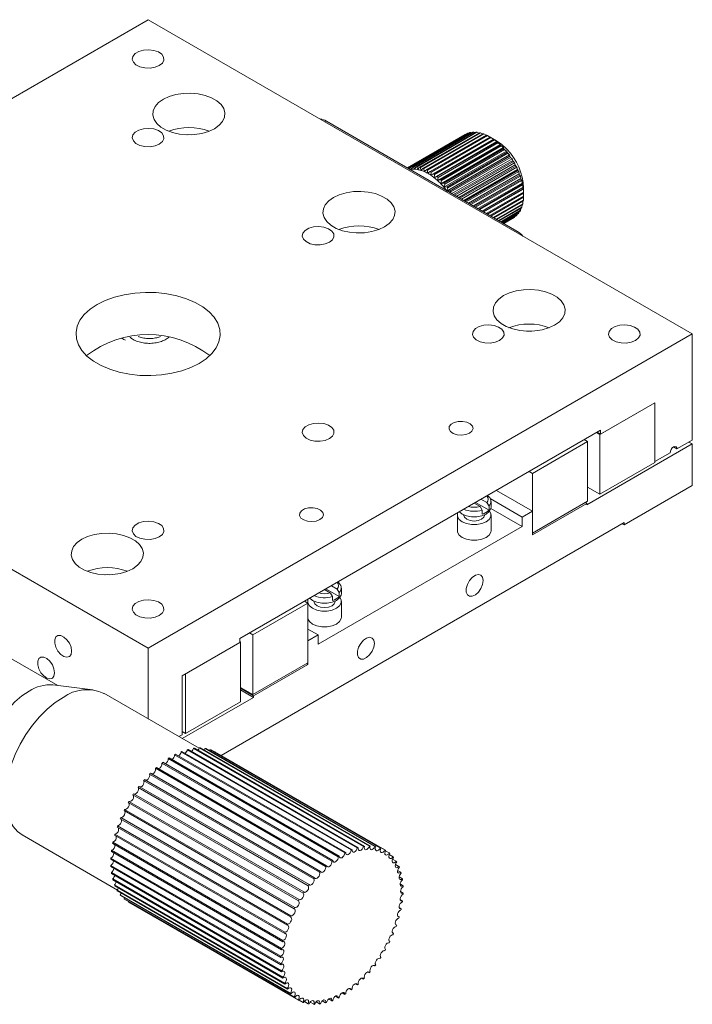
# Model space of a CAD drawing. Header units: millimetres. Extents: x 15158 to 15599, y 321 to 946.
# Tile 3 of 7: x 15373 to 15442, y 435 to 537. Entities that reach past the tile are written whole.
import ezdxf

# ---------------------------------------------------------------- set-up
doc = ezdxf.new("R2010")
doc.units = ezdxf.units.MM
doc.header["$LTSCALE"] = 0.3
doc.layers.add('标注', color=1, linetype='Continuous', lineweight=18)

# ---------------------------------------------------------------- blocks, each defined once
blk = doc.blocks.new('Y7')
at = {"color": 7, "linetype": 'Continuous', "lineweight": 15}
for p, q in [((1661.43, 470.48), (1604.87, 437.83)), ((1661.43, 470.48), (1718, 437.83)), ((1679.96, 459.95), (1679.82, 459.87)), ((1699.62, 448.44), (1679.82, 459.87)), ((1699.76, 448.52), (1679.96, 459.95)), ((1694.4, 458.55), (1688.4, 455.08)), ((1694.6, 458.65), (1688.41, 455.08)), ((1694.67, 458.68), (1688.44, 455.09)), ((1694.89, 458.75), (1688.66, 455.16)), ((1694.96, 458.76), (1688.74, 455.17)), ((1695.2, 458.8), (1688.98, 455.2)), ((1695.28, 458.8), (1689.06, 455.21)), ((1695.53, 458.79), (1689.31, 455.2)), ((1695.62, 458.79), (1689.4, 455.19)), ((1695.88, 458.74), (1689.66, 455.15)), ((1695.97, 458.72), (1689.75, 455.13)), ((1696.24, 458.64), (1690.02, 455.05)), ((1696.33, 458.61), (1690.11, 455.02)), ((1696.6, 458.49), (1690.38, 454.9)), ((1696.7, 458.45), (1690.47, 454.85)), ((1694.4, 458.55), (1694.41, 458.54)), ((1694.67, 458.68), (1694.75, 458.67)), ((1694.96, 458.76), (1695.09, 458.73)), ((1695.28, 458.8), (1695.45, 458.75)), ((1695.62, 458.79), (1695.82, 458.71)), ((1695.97, 458.72), (1696.2, 458.62)), ((1696.33, 458.61), (1696.59, 458.48)), ((1696.7, 458.45), (1696.97, 458.29)), ((1696.97, 458.29), (1690.75, 454.7)), ((1697.34, 458.07), (1690.83, 454.32)), ((1697.07, 458.24), (1690.84, 454.65)), ((1697.34, 458.05), (1691.12, 454.46)), ((1697.69, 457.82), (1691.18, 454.06)), ((1697.43, 457.99), (1691.21, 454.39)), ((1697.71, 457.77), (1691.49, 454.18)), ((1698.03, 457.52), (1691.53, 453.77)), ((1697.8, 457.69), (1691.58, 454.1)), ((1698.06, 457.45), (1691.84, 453.86)), ((1698.15, 457.36), (1691.93, 453.77)), ((1696.98, 458.29), (1696.97, 458.29)), ((1697.64, 457.91), (1696.98, 458.29)), ((1697.07, 458.24), (1697.34, 458.07)), ((1697.34, 458.07), (1697.34, 458.05)), ((1697.43, 457.99), (1697.69, 457.82)), ((1697.69, 457.82), (1697.71, 457.77)), ((1697.8, 457.69), (1698.03, 457.52)), ((1698.03, 457.52), (1698.06, 457.45)), ((1698.15, 457.36), (1698.37, 457.19)), ((1698.37, 457.19), (1691.86, 453.44)), ((1698.69, 456.83), (1692.18, 453.08)), ((1698.41, 457.09), (1692.19, 453.5)), ((1698.49, 457), (1692.27, 453.41)), ((1698.74, 456.71), (1692.51, 453.11)), ((1698.99, 456.44), (1692.52, 452.7)), ((1698.81, 456.6), (1692.59, 453.01)), ((1698.37, 457.19), (1698.41, 457.09)), ((1698.49, 457), (1698.69, 456.83)), ((1698.69, 456.83), (1698.74, 456.71)), ((1698.81, 456.6), (1698.99, 456.44)), ((1698.99, 456.44), (1699.04, 456.29)), ((1699.04, 456.29), (1692.82, 452.7)), ((1699.12, 456.18), (1692.89, 452.59)), ((1699.27, 456.03), (1693.01, 452.42)), ((1699.33, 455.85), (1693.19, 452.31)), ((1699.4, 455.74), (1693.33, 452.24)), ((1699.53, 455.6), (1693.52, 452.13)), ((1699.59, 455.4), (1693.72, 452.01)), ((1699.65, 455.28), (1693.85, 451.93)), ((1699.12, 456.18), (1699.27, 456.03)), ((1699.27, 456.03), (1699.33, 455.85)), ((1699.4, 455.74), (1699.53, 455.6)), ((1699.53, 455.6), (1699.59, 455.4)), ((1699.65, 455.28), (1699.76, 455.15)), ((1688.66, 455.16), (1688.57, 454.98)), ((1688.79, 454.93), (1688.74, 455.17)), ((1688.98, 455.2), (1688.79, 454.93)), ((1689.1, 454.94), (1689.06, 455.21)), ((1689.31, 455.2), (1689.1, 454.94)), ((1689.43, 454.91), (1689.4, 455.19)), ((1689.66, 455.15), (1689.43, 454.91)), ((1689.77, 454.83), (1689.75, 455.13)), ((1690.02, 455.05), (1689.77, 454.83)), ((1690.12, 454.71), (1690.11, 455.02)), ((1690.38, 454.9), (1690.12, 454.71)), ((1690.47, 454.53), (1690.47, 454.85)), ((1690.75, 454.7), (1690.47, 454.53)), ((1690.83, 454.32), (1690.84, 454.65)), ((1691.12, 454.46), (1690.83, 454.32)), ((1691.18, 454.06), (1691.21, 454.39)), ((1699.76, 455.15), (1694.02, 451.84)), ((1699.82, 454.93), (1694.24, 451.71)), ((1699.87, 454.81), (1694.37, 451.64)), ((1699.96, 454.7), (1694.51, 451.55)), ((1700.01, 454.46), (1694.75, 451.42)), ((1700.06, 454.34), (1694.87, 451.34)), ((1699.76, 455.15), (1699.82, 454.93)), ((1699.87, 454.81), (1699.96, 454.7)), ((1699.96, 454.7), (1700.01, 454.46)), ((1700.06, 454.34), (1700.13, 454.24)), ((1691.49, 454.18), (1691.18, 454.06)), ((1691.53, 453.77), (1691.58, 454.1)), ((1691.84, 453.86), (1691.53, 453.77)), ((1691.86, 453.44), (1691.93, 453.77)), ((1692.19, 453.5), (1691.86, 453.44)), ((1692.18, 453.08), (1692.27, 453.41)), ((1700.13, 454.24), (1694.99, 451.27)), ((1700.18, 453.98), (1695.24, 451.13)), ((1700.21, 453.86), (1695.37, 451.06)), ((1700.27, 453.78), (1695.46, 451.01)), ((1700.31, 453.5), (1695.72, 450.85)), ((1700.33, 453.38), (1695.83, 450.79)), ((1700.37, 453.33), (1695.9, 450.75)), ((1700.13, 454.24), (1700.18, 453.98)), ((1700.21, 453.86), (1700.27, 453.78)), ((1700.27, 453.78), (1700.31, 453.5)), ((1700.33, 453.38), (1700.37, 453.33)), ((1700.37, 453.33), (1700.4, 453.04)), ((1692.51, 453.11), (1692.18, 453.08)), ((1692.5, 452.72), (1692.59, 453.01)), ((1692.82, 452.7), (1692.54, 452.69)), ((1692.86, 452.51), (1692.89, 452.59)), ((1700.4, 453.04), (1696.17, 450.59)), ((1700.41, 452.92), (1696.28, 450.53)), ((1700.44, 452.89), (1696.31, 450.51)), ((1700.45, 452.58), (1696.59, 450.35)), ((1700.46, 452.47), (1696.69, 450.29)), ((1700.46, 452.47), (1696.7, 450.29)), ((1700.41, 452.92), (1700.44, 452.89)), ((1700.44, 452.89), (1700.45, 452.58)), ((1700.46, 452.47), (1700.46, 452.47)), ((1700.46, 452.47), (1700.47, 452.15)), ((1700.47, 452.25), (1700.47, 453.01)), ((1700.47, 452.15), (1696.97, 450.13)), ((1700.46, 452.04), (1697.06, 450.08)), ((1700.44, 451.73), (1697.32, 449.93)), ((1700.43, 451.63), (1697.4, 449.88)), ((1700.38, 451.35), (1697.62, 449.76)), ((1700.36, 451.26), (1697.69, 449.72)), ((1700.31, 451.23), (1700.28, 450.99)), ((1700.4, 451.62), (1700.38, 451.35)), ((1700.45, 452.04), (1700.44, 451.73)), ((1700.28, 450.99), (1697.88, 449.61)), ((1700.25, 450.91), (1697.93, 449.58)), ((1700.14, 450.68), (1698.09, 449.49)), ((1700.1, 450.6), (1698.13, 449.46)), ((1699.97, 450.4), (1698.24, 449.4)), ((1699.92, 450.33), (1698.27, 449.38)), ((1699.77, 450.16), (1698.34, 449.34)), ((1699.8, 450.26), (1699.77, 450.16)), ((1700.01, 450.55), (1699.97, 450.4)), ((1700.18, 450.87), (1700.14, 450.68)), ((1699.71, 450.11), (1698.36, 449.33)), ((1699.53, 449.97), (1698.39, 449.31)), ((1699.47, 449.93), (1698.4, 449.31)), ((1699.55, 450.02), (1699.53, 449.97)), ((1699.62, 448.44), (1699.76, 448.52)), ((1604.87, 437.83), (1661.43, 405.17)), ((1658.71, 437.37), (1658.91, 437.26)), ((1718, 437.83), (1661.43, 405.17)), ((1718, 426.8), (1718, 437.83)), ((1714.11, 430.68), (1708.39, 427.38)), ((1714.11, 430.68), (1708.46, 427.42)), ((1714.11, 424.48), (1714.11, 430.68)), ((1714.11, 424.56), (1714.11, 430.68)), ((1708.46, 427.83), (1670.98, 406.19)), ((1708.46, 427.42), (1708.46, 427.83)), ((1707.11, 426.64), (1701.39, 423.34)), ((1707.11, 426.64), (1706.76, 426.85)), ((1707.11, 420.44), (1707.11, 426.64)), ((1708.39, 427.38), (1708.03, 427.58)), ((1708.1, 427.62), (1708.46, 427.42)), ((1708.39, 427.38), (1708.39, 421.17)), ((1716.41, 425.89), (1718, 426.8)), ((1707.04, 420.07), (1718, 426.4)), ((1716.06, 426.09), (1716.41, 425.89)), ((1717.65, 426.6), (1718, 426.4)), ((1718, 422.07), (1718, 426.4)), ((1714.11, 424.56), (1715.7, 425.48)), ((1708.39, 421.17), (1714.11, 424.48)), ((1701.39, 423.34), (1701.03, 423.54)), ((1701.39, 423.34), (1701.39, 417.13)), ((1697.64, 421.58), (1701.39, 419.42)), ((1708.39, 421.17), (1707.11, 421.91)), ((1710.93, 417.99), (1718, 422.07)), ((1696.64, 420.3), (1696.03, 420.65)), ((1696.98, 420.73), (1700.32, 418.8)), ((1695.33, 420.25), (1695.94, 419.89)), ((1696.87, 419.52), (1695.47, 420.33)), ((1695.94, 419.89), (1696.16, 419.52)), ((1696.16, 419.11), (1696.16, 419.52)), ((1696.87, 419.93), (1696.64, 420.3)), ((1696.87, 419.93), (1696.87, 419.52)), ((1697.06, 419.71), (1700.32, 417.82)), ((1697.08, 419.84), (1697.08, 420.41)), ((1701.39, 417.13), (1707.11, 420.44)), ((1701.39, 416.97), (1707.04, 420.23)), ((1706.9, 420.31), (1707.04, 420.23)), ((1707.04, 420.23), (1707.04, 420.07)), ((1693.58, 419.02), (1693.58, 417.39)), ((1694.23, 419.05), (1694.23, 419.02)), ((1696.43, 419.02), (1696.43, 419.05)), ((1697.08, 417.39), (1697.08, 419.02)), ((1701.39, 419.42), (1700.32, 418.8)), ((1700.32, 417.82), (1700.32, 418.8)), ((1701.39, 419.42), (1701.39, 416.97)), ((1710.93, 418.23), (1669.02, 394.04)), ((1679.11, 405.58), (1700.32, 417.82)), ((1710.72, 418.11), (1710.93, 417.99)), ((1710.93, 417.99), (1710.93, 418.23)), ((1681.31, 410.54), (1679.91, 411.35)), ((1681.09, 411.32), (1680.48, 411.67)), ((1681.31, 410.95), (1681.09, 411.32)), ((1681.52, 410.86), (1681.52, 411.43)), ((1679.77, 411.27), (1680.38, 410.91)), ((1680.38, 410.91), (1680.6, 410.54)), ((1680.6, 410.13), (1680.6, 410.54)), ((1681.31, 410.95), (1681.31, 410.54)), ((1678.05, 409.87), (1672.32, 406.56)), ((1678.05, 409.87), (1677.7, 410.07)), ((1678.02, 410.04), (1678.02, 409.88)), ((1678.05, 403.66), (1678.05, 409.87)), ((1678.67, 410.07), (1678.67, 410.04)), ((1680.87, 410.04), (1680.87, 410.07)), ((1681.52, 408.41), (1681.52, 410.04)), ((1652.04, 401.3), (1641.85, 407.18)), ((1670.98, 406.19), (1670.98, 405.78)), ((1672.32, 406.56), (1671.97, 406.76)), ((1672.32, 406.56), (1672.32, 400.35)), ((1678.05, 407.17), (1679.11, 406.56)), ((1679.11, 406.56), (1678.05, 405.95)), ((1679.11, 406.56), (1679.11, 405.58)), ((1661.43, 405.17), (1661.43, 397.84)), ((1670.98, 405.78), (1664.97, 402.31)), ((1671.05, 405.82), (1665.32, 402.52)), ((1671.05, 405.82), (1670.98, 405.86)), ((1671.05, 399.62), (1671.05, 405.82)), ((1678.05, 403.5), (1678.05, 405.95)), ((1672.32, 400.35), (1678.05, 403.66)), ((1672.39, 400.23), (1678.05, 403.5)), ((1677.91, 403.58), (1678.05, 403.5)), ((1664.97, 402.31), (1664.97, 396.19)), ((1665.32, 402.52), (1665.32, 396.31)), ((1655.7, 400.86), (1651.54, 401.36)), ((1672.32, 400.35), (1671.05, 401.09)), ((1666.74, 394.78), (1656.84, 400.49)), ((1664.99, 395.79), (1672.39, 400.07)), ((1671.05, 401.01), (1672.39, 400.23)), ((1671.05, 400.84), (1672.39, 400.07)), ((1672.39, 400.07), (1672.39, 400.23)), ((1665.32, 396.31), (1671.05, 399.62)), ((1664.63, 395.99), (1664.97, 396.19)), ((1665.32, 396.31), (1664.97, 396.52)), ((1664.19, 394.1), (1681.87, 383.9)), ((1664.29, 394.15), (1681.97, 383.95)), ((1664.85, 394.41), (1682.53, 384.21)), ((1664.95, 394.45), (1682.63, 384.24)), ((1665.51, 394.63), (1683.18, 384.43)), ((1665.6, 394.66), (1683.28, 384.45)), ((1666.14, 394.77), (1683.82, 384.56)), ((1666.24, 394.78), (1683.91, 384.58)), ((1666.75, 394.81), (1684.43, 384.61)), ((1666.84, 394.81), (1684.52, 384.61)), ((1667.33, 394.77), (1685.01, 384.56)), ((1667.42, 394.75), (1685.09, 384.55)), ((1667.87, 394.63), (1667.81, 394.53)), ((1667.87, 394.63), (1685.55, 384.43)), ((1667.95, 394.61), (1685.63, 384.4)), ((1668.37, 394.41), (1668.35, 394.38)), ((1668.37, 394.41), (1686.05, 384.21)), ((1686.09, 384.19), (1668.41, 394.39)), ((1662.86, 393.24), (1680.54, 383.04)), ((1662.96, 393.32), (1680.64, 383.11)), ((1663.53, 393.71), (1681.2, 383.51)), ((1663.63, 393.78), (1681.3, 383.57)), ((1661.58, 392.09), (1679.26, 381.89)), ((1661.68, 392.19), (1679.35, 381.98)), ((1662.21, 392.7), (1679.89, 382.5)), ((1662.31, 392.79), (1679.99, 382.58)), ((1660.97, 391.42), (1678.65, 381.22)), ((1661.06, 391.53), (1678.74, 381.32)), ((1659.86, 389.94), (1677.54, 379.73)), ((1659.94, 390.06), (1677.62, 379.85)), ((1660.4, 390.7), (1678.08, 380.5)), ((1660.49, 390.82), (1678.16, 380.61)), ((1659.37, 389.13), (1677.05, 378.93)), ((1659.44, 389.26), (1677.12, 379.05)), ((1658.93, 388.3), (1676.61, 378.1)), ((1658.99, 388.43), (1676.67, 378.22)), ((1658.54, 387.45), (1676.22, 377.25)), ((1658.6, 387.58), (1676.28, 377.38)), ((1648.35, 385.77), (1658.24, 380.05)), ((1657.95, 385.74), (1675.63, 375.53)), ((1657.99, 385.87), (1675.66, 375.66)), ((1658.22, 386.59), (1675.89, 376.39)), ((1658.26, 386.72), (1675.94, 376.52)), ((1657.75, 384.89), (1675.43, 374.68)), ((1657.77, 385.01), (1675.45, 374.81)), ((1657.62, 384.06), (1675.29, 373.85)), ((1657.63, 384.18), (1675.31, 373.97)), ((1686.1, 384.13), (1686.5, 383.9)), ((1686.5, 383.74), (1686.9, 383.51)), ((1657.55, 383.25), (1675.23, 373.05)), ((1657.56, 383.37), (1675.23, 373.17)), ((1686.85, 383.26), (1687.23, 383.04)), ((1687.14, 382.71), (1687.51, 382.5)), ((1657.55, 382.6), (1675.23, 372.4)), ((1657.56, 382.49), (1675.23, 372.28)), ((1657.62, 381.87), (1675.29, 371.67)), ((1657.63, 381.77), (1675.31, 371.56)), ((1687.37, 382.09), (1687.72, 381.89)), ((1657.75, 381.2), (1675.43, 370.99)), ((1657.77, 381.1), (1675.45, 370.89)), ((1687.53, 381.41), (1687.86, 381.22)), ((1687.63, 380.68), (1687.94, 380.5)), ((1657.95, 380.58), (1675.63, 370.37)), ((1657.99, 380.49), (1675.66, 370.28)), ((1658.22, 380.03), (1675.89, 369.82)), ((1658.26, 379.95), (1675.94, 369.74)), ((1687.67, 379.9), (1687.94, 379.74)), ((1658.54, 379.55), (1676.22, 369.34)), ((1658.6, 379.48), (1676.28, 369.28)), ((1658.99, 379.25), (1658.93, 379.14)), ((1658.93, 379.14), (1676.61, 368.94)), ((1658.99, 379.09), (1676.67, 368.89)), ((1659.39, 378.86), (1659.37, 378.82)), ((1659.37, 378.82), (1677.05, 368.62)), ((1659.41, 378.8), (1677.09, 368.6)), ((1687.63, 379.07), (1687.88, 378.93)), ((1687.54, 378.22), (1687.75, 378.1)), ((1687.37, 377.35), (1687.55, 377.25)), ((1686.86, 375.59), (1686.95, 375.54)), ((1687.14, 376.47), (1687.28, 376.39)), ((1686.51, 374.72), (1686.56, 374.69)), ((1686.04, 373.74), (1686.05, 373.73)), ((1686.11, 373.86), (1686.12, 373.85)), ((1685.5, 372.96), (1685.55, 372.93)), ((1684.3, 371.54), (1684.43, 371.46)), ((1684.92, 372.23), (1685.01, 372.17)), ((1683.65, 370.9), (1683.82, 370.8)), ((1681.59, 369.37), (1681.87, 369.21)), ((1682.29, 369.81), (1682.53, 369.67)), ((1682.97, 370.32), (1683.18, 370.2)), ((1677.14, 368.61), (1677.54, 368.38)), ((1677.68, 368.46), (1678.08, 368.24)), ((1678.27, 368.4), (1678.65, 368.18)), ((1678.89, 368.42), (1679.26, 368.21)), ((1679.54, 368.53), (1679.89, 368.33)), ((1680.21, 368.73), (1680.54, 368.54)), ((1680.9, 369.01), (1681.2, 368.84))]:
    blk.add_line(p, q, dxfattribs=at)
at = {"color": 7, "linetype": 'Continuous', "lineweight": 15, "flags": 128}
for points in [[(1662.6, 465.73), (1662.92, 465.98), (1663.07, 466.28), (1663.05, 466.6), (1662.85, 466.89), (1662.5, 467.13), (1662.03, 467.29), (1661.5, 467.35), (1660.96, 467.31), (1660.48, 467.18), (1660.09, 466.96), (1659.85, 466.67), (1659.79, 466.36), (1659.9, 466.06), (1660.17, 465.79), (1660.59, 465.58), (1661.1, 465.47), (1661.64, 465.46), (1662.16, 465.55), (1662.6, 465.73)], [(1668.33, 459.16), (1668.82, 459.51), (1669.18, 459.91), (1669.38, 460.35), (1669.42, 460.8), (1669.3, 461.25), (1669.02, 461.67), (1668.59, 462.05), (1668.04, 462.37), (1667.38, 462.62), (1666.65, 462.78), (1665.87, 462.85), (1665.09, 462.83), (1664.33, 462.71), (1663.63, 462.5), (1663.02, 462.22), (1662.53, 461.87), (1662.18, 461.46), (1661.97, 461.03), (1661.93, 460.57), (1662.05, 460.13), (1662.34, 459.7), (1662.76, 459.32), (1663.32, 459), (1663.97, 458.76), (1664.71, 458.6), (1665.48, 458.53), (1666.26, 458.55), (1667.02, 458.67), (1667.72, 458.87), (1668.33, 459.16)], [(1662.6, 457.56), (1662.92, 457.82), (1663.07, 458.12), (1663.05, 458.43), (1662.85, 458.73), (1662.5, 458.96), (1662.03, 459.13), (1661.5, 459.19), (1660.96, 459.15), (1660.48, 459.01), (1660.09, 458.79), (1659.85, 458.51), (1659.79, 458.2), (1659.9, 457.89), (1660.17, 457.62), (1660.59, 457.42), (1661.1, 457.31), (1661.64, 457.29), (1662.16, 457.38), (1662.6, 457.56)], [(1665.96, 458.53), (1665.68, 458.54), (1665.4, 458.53)], [(1697.64, 457.91), (1698.17, 457.55), (1698.72, 457.04)], [(1686.01, 448.95), (1686.5, 449.3), (1686.86, 449.71), (1687.06, 450.14), (1687.1, 450.6), (1686.98, 451.04), (1686.7, 451.46), (1686.27, 451.84), (1685.71, 452.16), (1685.06, 452.41), (1684.32, 452.57), (1683.55, 452.64), (1682.77, 452.62), (1682.01, 452.5), (1681.31, 452.3), (1680.7, 452.01), (1680.21, 451.66), (1679.85, 451.26), (1679.65, 450.82), (1679.61, 450.37), (1679.73, 449.92), (1680.01, 449.5), (1680.44, 449.12), (1680.99, 448.8), (1681.65, 448.55), (1682.38, 448.39), (1683.16, 448.32), (1683.94, 448.34), (1684.7, 448.46), (1685.4, 448.67), (1686.01, 448.95)], [(1680.28, 447.36), (1680.59, 447.61), (1680.75, 447.92), (1680.73, 448.23), (1680.53, 448.52), (1680.18, 448.76), (1679.71, 448.92), (1679.18, 448.98), (1678.64, 448.95), (1678.15, 448.81), (1677.77, 448.59), (1677.53, 448.3), (1677.46, 447.99), (1677.57, 447.69), (1677.85, 447.42), (1678.27, 447.21), (1678.77, 447.1), (1679.32, 447.09), (1679.84, 447.18), (1680.28, 447.36)], [(1683.64, 448.32), (1683.35, 448.33), (1683.07, 448.32)], [(1666.74, 434.77), (1667.47, 435.26), (1668.06, 435.8), (1668.51, 436.4), (1668.8, 437.02), (1668.93, 437.67), (1668.89, 438.31), (1668.68, 438.95), (1668.31, 439.56), (1667.78, 440.13), (1667.12, 440.65), (1666.33, 441.11), (1665.42, 441.49), (1664.43, 441.8), (1663.38, 442.01), (1662.27, 442.13), (1661.15, 442.15), (1660.04, 442.08), (1658.96, 441.91), (1657.93, 441.66), (1656.98, 441.31), (1656.13, 440.89), (1655.4, 440.4), (1654.8, 439.85), (1654.35, 439.26), (1654.06, 438.63), (1653.94, 437.99), (1653.98, 437.34), (1654.19, 436.71), (1654.56, 436.1), (1655.08, 435.52), (1655.75, 435), (1656.54, 434.55), (1657.44, 434.16), (1658.43, 433.86), (1659.49, 433.65), (1660.59, 433.53), (1661.71, 433.5), (1662.83, 433.57), (1663.91, 433.74), (1664.94, 434), (1665.89, 434.34), (1666.74, 434.77)], [(1703.68, 438.75), (1704.18, 439.1), (1704.53, 439.5), (1704.74, 439.94), (1704.78, 440.39), (1704.65, 440.84), (1704.37, 441.26), (1703.95, 441.64), (1703.39, 441.96), (1702.73, 442.21), (1702, 442.37), (1701.23, 442.44), (1700.45, 442.42), (1699.69, 442.3), (1698.99, 442.09), (1698.38, 441.81), (1697.89, 441.46), (1697.53, 441.05), (1697.33, 440.62), (1697.29, 440.16), (1697.41, 439.72), (1697.69, 439.29), (1698.12, 438.91), (1698.67, 438.59), (1699.33, 438.35), (1700.06, 438.19), (1700.84, 438.12), (1701.62, 438.14), (1702.38, 438.26), (1703.07, 438.46), (1703.68, 438.75)], [(1697.96, 437.15), (1698.27, 437.41), (1698.43, 437.71), (1698.4, 438.02), (1698.21, 438.32), (1697.86, 438.55), (1697.39, 438.72), (1696.86, 438.78), (1696.32, 438.74), (1695.83, 438.6), (1695.45, 438.38), (1695.21, 438.1), (1695.14, 437.79), (1695.25, 437.48), (1695.53, 437.21), (1695.94, 437.01), (1696.45, 436.9), (1696.99, 436.88), (1697.51, 436.97), (1697.96, 437.15)], [(1701.31, 438.12), (1701.03, 438.13), (1700.75, 438.12)], [(1712.1, 437.15), (1712.41, 437.41), (1712.57, 437.71), (1712.55, 438.02), (1712.35, 438.32), (1712, 438.55), (1711.53, 438.72), (1711, 438.78), (1710.46, 438.74), (1709.97, 438.6), (1709.59, 438.38), (1709.35, 438.1), (1709.28, 437.79), (1709.39, 437.48), (1709.67, 437.21), (1710.09, 437.01), (1710.59, 436.9), (1711.14, 436.88), (1711.66, 436.97), (1712.1, 437.15)], [(1658.75, 437.38), (1658.91, 437.26), (1659.1, 437.18)], [(1694.84, 427.52), (1695.1, 427.74), (1695.21, 428), (1695.15, 428.26), (1694.92, 428.49), (1694.57, 428.66), (1694.13, 428.75), (1693.67, 428.73), (1693.25, 428.63), (1692.93, 428.44), (1692.74, 428.2), (1692.72, 427.93), (1692.87, 427.68), (1693.16, 427.48), (1693.56, 427.35), (1694.02, 427.31), (1694.47, 427.37), (1694.84, 427.52)], [(1680.28, 426.95), (1680.59, 427.2), (1680.75, 427.5), (1680.73, 427.82), (1680.53, 428.11), (1680.18, 428.35), (1679.71, 428.51), (1679.18, 428.57), (1678.64, 428.54), (1678.15, 428.4), (1677.77, 428.18), (1677.53, 427.89), (1677.46, 427.58), (1677.57, 427.28), (1677.85, 427.01), (1678.27, 426.8), (1678.77, 426.69), (1679.32, 426.68), (1679.84, 426.77), (1680.28, 426.95)], [(1716.41, 425.89), (1716.38, 426.03), (1716.31, 426.11), (1716.19, 426.14), (1716.06, 426.09), (1715.92, 425.98), (1715.81, 425.83), (1715.73, 425.65), (1715.7, 425.48)], [(1679.29, 418.54), (1679.55, 418.76), (1679.65, 419.02), (1679.59, 419.28), (1679.37, 419.51), (1679.01, 419.68), (1678.58, 419.77), (1678.12, 419.75), (1677.7, 419.65), (1677.37, 419.46), (1677.19, 419.22), (1677.17, 418.95), (1677.31, 418.7), (1677.61, 418.5), (1678.01, 418.37), (1678.46, 418.33), (1678.91, 418.39), (1679.29, 418.54)], [(1693.79, 419.36), (1694.09, 419.12), (1694.53, 418.94), (1695.05, 418.84), (1695.6, 418.84), (1696.12, 418.94), (1696.56, 419.12), (1696.89, 419.38), (1697.05, 419.68), (1697.08, 419.84)], [(1696.93, 419.43), (1697.05, 419.18), (1697.05, 418.86), (1696.89, 418.56), (1696.56, 418.31), (1696.12, 418.12), (1695.6, 418.02), (1695.05, 418.02), (1694.53, 418.12), (1694.09, 418.31), (1693.77, 418.56), (1693.6, 418.86), (1693.6, 419.18), (1693.63, 419.27)], [(1694.23, 419.02), (1694.31, 418.78), (1694.55, 418.57), (1694.91, 418.43), (1695.33, 418.39), (1695.75, 418.43), (1696.1, 418.57), (1696.34, 418.78), (1696.43, 419.02)], [(1662.6, 416.74), (1662.92, 417), (1663.07, 417.3), (1663.05, 417.61), (1662.85, 417.91), (1662.5, 418.14), (1662.03, 418.3), (1661.5, 418.37), (1660.96, 418.33), (1660.48, 418.19), (1660.09, 417.97), (1659.85, 417.69), (1659.79, 417.38), (1659.9, 417.07), (1660.17, 416.8), (1660.59, 416.6), (1661.1, 416.49), (1661.64, 416.47), (1662.16, 416.56), (1662.6, 416.74)], [(1659.84, 413.44), (1660.34, 413.79), (1660.69, 414.19), (1660.9, 414.63), (1660.94, 415.08), (1660.81, 415.53), (1660.53, 415.95), (1660.11, 416.33), (1659.55, 416.65), (1658.89, 416.9), (1658.16, 417.06), (1657.39, 417.13), (1656.6, 417.11), (1655.85, 416.99), (1655.15, 416.78), (1654.54, 416.5), (1654.05, 416.15), (1653.69, 415.74), (1653.49, 415.31), (1653.45, 414.86), (1653.57, 414.41), (1653.85, 413.99), (1654.28, 413.61), (1654.83, 413.29), (1655.49, 413.04), (1656.22, 412.88), (1656.99, 412.81), (1657.78, 412.83), (1658.54, 412.95), (1659.23, 413.15), (1659.84, 413.44)], [(1697.08, 417.39), (1697.05, 417.23), (1696.89, 416.93), (1696.56, 416.67), (1696.12, 416.49), (1695.6, 416.39), (1695.05, 416.39), (1694.53, 416.49), (1694.09, 416.67), (1693.77, 416.93), (1693.6, 417.23), (1693.58, 417.39)], [(1657.47, 412.81), (1657.19, 412.82), (1656.91, 412.81)], [(1696.26, 412.21), (1696.2, 412.55), (1696.03, 412.77), (1695.77, 412.84), (1695.46, 412.76), (1695.13, 412.54), (1694.84, 412.21), (1694.62, 411.8), (1694.51, 411.39), (1694.51, 411.01), (1694.62, 410.73), (1694.84, 410.58), (1695.13, 410.58), (1695.46, 410.73), (1695.77, 411.01), (1696.03, 411.39), (1696.2, 411.81), (1696.26, 412.21)], [(1681.37, 410.45), (1681.5, 410.2), (1681.5, 409.88), (1681.33, 409.58), (1681.01, 409.33), (1680.56, 409.14), (1680.04, 409.04), (1679.5, 409.04), (1678.98, 409.14), (1678.53, 409.33), (1678.21, 409.58), (1678.04, 409.88), (1678.04, 410.2), (1678.07, 410.29)], [(1678.23, 410.38), (1678.53, 410.14), (1678.98, 409.96), (1679.5, 409.86), (1680.04, 409.86), (1680.56, 409.96), (1681.01, 410.14), (1681.33, 410.4), (1681.5, 410.7), (1681.52, 410.86)], [(1662.6, 408.58), (1662.92, 408.84), (1663.07, 409.14), (1663.05, 409.45), (1662.85, 409.74), (1662.5, 409.98), (1662.03, 410.14), (1661.5, 410.21), (1660.96, 410.17), (1660.48, 410.03), (1660.09, 409.81), (1659.85, 409.53), (1659.79, 409.21), (1659.9, 408.91), (1660.17, 408.64), (1660.59, 408.44), (1661.1, 408.32), (1661.64, 408.31), (1662.16, 408.4), (1662.6, 408.58)], [(1678.67, 410.04), (1678.75, 409.8), (1678.99, 409.59), (1679.35, 409.45), (1679.77, 409.41), (1680.19, 409.45), (1680.55, 409.59), (1680.79, 409.8), (1680.87, 410.04)], [(1681.52, 408.41), (1681.5, 408.25), (1681.33, 407.95), (1681.01, 407.69), (1680.56, 407.51), (1680.04, 407.41), (1679.5, 407.41), (1678.98, 407.51), (1678.53, 407.69), (1678.21, 407.95), (1678.05, 408.22)], [(1653.48, 404.86), (1653.42, 405.27), (1653.25, 405.69), (1652.99, 406.06), (1652.68, 406.34), (1652.35, 406.5), (1652.06, 406.5), (1651.84, 406.35), (1651.73, 406.06), (1651.73, 405.69), (1651.84, 405.27), (1652.06, 404.87), (1652.35, 404.53), (1652.68, 404.31), (1652.99, 404.23), (1653.25, 404.31), (1653.42, 404.53), (1653.48, 404.86)], [(1684.95, 405.68), (1684.89, 406.01), (1684.71, 406.23), (1684.46, 406.31), (1684.14, 406.23), (1683.82, 406.01), (1683.53, 405.68), (1683.31, 405.27), (1683.19, 404.86), (1683.19, 404.48), (1683.31, 404.2), (1683.53, 404.05), (1683.82, 404.05), (1684.14, 404.2), (1684.46, 404.48), (1684.71, 404.86), (1684.89, 405.28), (1684.95, 405.68)], [(1651.71, 402.62), (1651.65, 403.02), (1651.48, 403.44), (1651.22, 403.82), (1650.91, 404.1), (1650.59, 404.25), (1650.29, 404.25), (1650.08, 404.1), (1649.96, 403.82), (1649.96, 403.44), (1650.08, 403.03), (1650.29, 402.62), (1650.59, 402.29), (1650.91, 402.07), (1651.22, 401.99), (1651.48, 402.06), (1651.65, 402.28), (1651.71, 402.62)], [(1644.94, 389.92), (1644.78, 390.18), (1644.49, 390.81), (1644.31, 391.56), (1644.25, 392.39), (1644.31, 393.3), (1644.49, 394.25), (1644.78, 395.22), (1645.17, 396.19), (1645.66, 397.13), (1646.23, 398.03), (1646.88, 398.86), (1647.57, 399.59), (1648.31, 400.22), (1649.06, 400.72)], [(1648.35, 385.77), (1647.86, 386.12), (1647.39, 386.65), (1647.02, 387.31), (1646.76, 388.08), (1646.62, 388.95), (1646.59, 389.9), (1646.68, 390.92), (1646.88, 391.97), (1647.19, 393.05), (1647.61, 394.13), (1648.13, 395.19), (1648.73, 396.21), (1649.41, 397.18), (1650.15, 398.06), (1650.94, 398.84), (1651.76, 399.52), (1652.6, 400.07)], [(1666.75, 394.81), (1666.69, 394.67), (1666.61, 394.57)], [(1667.33, 394.77), (1667.26, 394.63), (1667.23, 394.59)], [(1661.58, 392.09), (1661.6, 391.98), (1661.58, 391.85), (1661.52, 391.71), (1661.44, 391.58), (1661.33, 391.49), (1661.22, 391.45), (1661.2, 391.45)], [(1660.97, 391.42), (1661.01, 391.32), (1661, 391.19), (1660.95, 391.05), (1660.87, 390.92), (1660.77, 390.82), (1660.66, 390.77), (1660.58, 390.76)], [(1659.86, 389.94), (1659.92, 389.86), (1659.93, 389.74), (1659.91, 389.6), (1659.84, 389.47), (1659.75, 389.35), (1659.64, 389.27), (1659.53, 389.24), (1659.46, 389.25)], [(1660.4, 390.7), (1660.44, 390.61), (1660.45, 390.49), (1660.41, 390.35), (1660.33, 390.21), (1660.24, 390.1), (1660.13, 390.04), (1660.02, 390.02), (1660, 390.02)], [(1659.39, 389.13), (1659.44, 389.07), (1659.46, 388.96), (1659.45, 388.83), (1659.39, 388.69), (1659.3, 388.56), (1659.2, 388.47), (1659.09, 388.42), (1658.99, 388.43)], [(1658.99, 388.27), (1659, 388.25), (1659.04, 388.15), (1659.03, 388.02), (1658.99, 387.88), (1658.91, 387.75), (1658.81, 387.65), (1658.7, 387.59), (1658.6, 387.58)], [(1658.64, 387.4), (1658.67, 387.33), (1658.68, 387.21), (1658.64, 387.07), (1658.57, 386.93), (1658.47, 386.82), (1658.37, 386.75), (1658.26, 386.72)], [(1681.3, 383.57), (1681.33, 383.46), (1681.39, 383.39), (1681.48, 383.38), (1681.59, 383.41), (1681.69, 383.5), (1681.78, 383.62), (1681.85, 383.76), (1681.87, 383.9)], [(1681.97, 383.95), (1681.98, 383.83), (1682.03, 383.75), (1682.12, 383.72), (1682.22, 383.74), (1682.33, 383.82), (1682.43, 383.93), (1682.5, 384.07), (1682.53, 384.21)], [(1682.63, 384.24), (1682.63, 384.12), (1682.67, 384.03), (1682.75, 383.98), (1682.85, 383.99), (1682.96, 384.05), (1683.06, 384.16), (1683.14, 384.29), (1683.18, 384.43)], [(1683.28, 384.45), (1683.27, 384.32), (1683.3, 384.22), (1683.37, 384.16), (1683.47, 384.16), (1683.57, 384.2), (1683.68, 384.3), (1683.76, 384.42), (1683.82, 384.56)], [(1683.91, 384.58), (1683.89, 384.44), (1683.91, 384.33), (1683.97, 384.26), (1684.06, 384.23), (1684.17, 384.27), (1684.27, 384.35), (1684.37, 384.47), (1684.43, 384.61)], [(1684.52, 384.61), (1684.49, 384.47), (1684.5, 384.35), (1684.54, 384.26), (1684.63, 384.23), (1684.73, 384.25), (1684.84, 384.32), (1684.94, 384.43), (1685.01, 384.56)], [(1685.09, 384.55), (1685.05, 384.41), (1685.05, 384.28), (1685.09, 384.19), (1685.16, 384.14), (1685.26, 384.14), (1685.37, 384.2), (1685.47, 384.3), (1685.55, 384.43)], [(1685.63, 384.4), (1685.58, 384.26), (1685.56, 384.13), (1685.59, 384.02), (1685.66, 383.96), (1685.75, 383.95), (1685.86, 383.99), (1685.96, 384.08), (1686.05, 384.21)], [(1686.12, 384.17), (1686.06, 384.03), (1686.03, 383.89), (1686.05, 383.78), (1686.11, 383.7), (1686.19, 383.67), (1686.3, 383.7), (1686.41, 383.78), (1686.5, 383.9)], [(1686.56, 383.84), (1686.49, 383.71), (1686.46, 383.57), (1686.46, 383.45), (1686.51, 383.36), (1686.59, 383.32), (1686.69, 383.33), (1686.8, 383.4), (1686.9, 383.51)], [(1679.99, 382.58), (1680.03, 382.49), (1680.11, 382.45), (1680.21, 382.47), (1680.32, 382.53), (1680.42, 382.64), (1680.5, 382.77), (1680.54, 382.91), (1680.54, 383.04)], [(1680.64, 383.11), (1680.67, 383.01), (1680.75, 382.96), (1680.84, 382.96), (1680.95, 383.01), (1681.05, 383.11), (1681.14, 383.23), (1681.19, 383.37), (1681.2, 383.51)], [(1686.95, 383.44), (1686.87, 383.31), (1686.82, 383.17), (1686.82, 383.04), (1686.85, 382.94), (1686.92, 382.89), (1687.02, 382.89), (1687.13, 382.94), (1687.23, 383.04)], [(1687.28, 382.96), (1687.19, 382.84), (1687.14, 382.7), (1687.12, 382.56), (1687.14, 382.46), (1687.2, 382.39), (1687.3, 382.37), (1687.4, 382.41), (1687.51, 382.5)], [(1678.74, 381.32), (1678.81, 381.26), (1678.9, 381.25), (1679.01, 381.29), (1679.11, 381.38), (1679.2, 381.5), (1679.26, 381.64), (1679.28, 381.78), (1679.26, 381.89)], [(1679.35, 381.98), (1679.41, 381.91), (1679.49, 381.88), (1679.6, 381.91), (1679.71, 381.99), (1679.8, 382.1), (1679.87, 382.24), (1679.9, 382.38), (1679.89, 382.5)], [(1687.55, 382.41), (1687.45, 382.29), (1687.39, 382.16), (1687.36, 382.02), (1687.37, 381.9), (1687.42, 381.82), (1687.51, 381.79), (1687.61, 381.82), (1687.72, 381.89)], [(1687.75, 381.79), (1687.65, 381.68), (1687.57, 381.55), (1687.53, 381.41), (1687.53, 381.29), (1687.58, 381.19), (1687.65, 381.15), (1687.76, 381.16), (1687.86, 381.22)], [(1678.16, 380.61), (1678.24, 380.56), (1678.33, 380.56), (1678.44, 380.62), (1678.55, 380.72), (1678.63, 380.85), (1678.68, 380.99), (1678.69, 381.12), (1678.65, 381.22)], [(1687.88, 381.12), (1687.78, 381.02), (1687.69, 380.89), (1687.64, 380.75), (1687.63, 380.62), (1687.67, 380.52), (1687.74, 380.46), (1687.83, 380.45), (1687.94, 380.5)], [(1658.36, 380.28), (1658.3, 380.15), (1658.22, 380.03)], [(1658.65, 379.73), (1658.62, 379.68), (1658.54, 379.55)], [(1677.12, 379.05), (1677.21, 379.03), (1677.32, 379.06), (1677.42, 379.14), (1677.52, 379.26), (1677.58, 379.4), (1677.61, 379.54), (1677.6, 379.65), (1677.54, 379.73)], [(1677.62, 379.85), (1677.7, 379.81), (1677.8, 379.83), (1677.91, 379.9), (1678.01, 380.01), (1678.09, 380.14), (1678.12, 380.28), (1678.12, 380.41), (1678.08, 380.5)], [(1687.94, 379.62), (1687.83, 379.54), (1687.74, 379.42), (1687.67, 379.29), (1687.63, 379.15), (1687.64, 379.03), (1687.69, 378.95), (1687.78, 378.91), (1687.88, 378.93)], [(1687.94, 380.39), (1687.84, 380.3), (1687.75, 380.18), (1687.69, 380.04), (1687.67, 379.9), (1687.69, 379.79), (1687.75, 379.72), (1687.84, 379.7), (1687.94, 379.74)], [(1676.67, 378.22), (1676.77, 378.22), (1676.88, 378.26), (1676.98, 378.36), (1677.07, 378.48), (1677.12, 378.62), (1677.14, 378.76), (1677.11, 378.86), (1677.05, 378.93)], [(1687.86, 378.81), (1687.76, 378.75), (1687.65, 378.64), (1687.58, 378.51), (1687.53, 378.37), (1687.53, 378.24), (1687.57, 378.14), (1687.65, 378.1), (1687.75, 378.1)], [(1676.28, 377.38), (1676.38, 377.38), (1676.49, 377.44), (1676.59, 377.55), (1676.67, 377.68), (1676.71, 377.82), (1676.72, 377.95), (1676.68, 378.05), (1676.61, 378.1)], [(1687.72, 377.97), (1687.61, 377.92), (1687.51, 377.83), (1687.42, 377.7), (1687.37, 377.56), (1687.36, 377.43), (1687.39, 377.32), (1687.45, 377.26), (1687.55, 377.25)], [(1675.94, 376.52), (1676.04, 376.54), (1676.15, 376.61), (1676.25, 376.73), (1676.32, 376.86), (1676.36, 377), (1676.35, 377.12), (1676.3, 377.21), (1676.22, 377.25)], [(1687.51, 377.12), (1687.4, 377.09), (1687.3, 377), (1687.2, 376.88), (1687.14, 376.74), (1687.12, 376.61), (1687.14, 376.49), (1687.19, 376.42), (1687.28, 376.39)], [(1675.45, 374.81), (1675.56, 374.86), (1675.67, 374.96), (1675.75, 375.08), (1675.8, 375.22), (1675.82, 375.36), (1675.79, 375.46), (1675.72, 375.52), (1675.63, 375.53)], [(1675.66, 375.66), (1675.77, 375.7), (1675.88, 375.78), (1675.97, 375.9), (1676.03, 376.04), (1676.06, 376.18), (1676.04, 376.29), (1675.98, 376.37), (1675.89, 376.39)], [(1687.23, 376.26), (1687.13, 376.24), (1687.02, 376.17), (1686.92, 376.06), (1686.85, 375.92), (1686.82, 375.78), (1686.82, 375.66), (1686.87, 375.57), (1686.95, 375.54)], [(1675.31, 373.97), (1675.42, 374.04), (1675.52, 374.14), (1675.6, 374.28), (1675.64, 374.42), (1675.64, 374.54), (1675.6, 374.64), (1675.53, 374.69), (1675.43, 374.68)], [(1686.5, 374.56), (1686.41, 374.57), (1686.3, 374.52), (1686.19, 374.43), (1686.11, 374.3), (1686.05, 374.16), (1686.03, 374.03), (1686.06, 373.92), (1686.12, 373.85)], [(1686.9, 375.41), (1686.8, 375.4), (1686.69, 375.34), (1686.59, 375.24), (1686.51, 375.1), (1686.46, 374.96), (1686.46, 374.84), (1686.49, 374.74), (1686.56, 374.69)], [(1675.23, 373.17), (1675.34, 373.24), (1675.44, 373.36), (1675.51, 373.5), (1675.54, 373.63), (1675.53, 373.75), (1675.48, 373.84), (1675.4, 373.87), (1675.29, 373.85)], [(1686.05, 373.73), (1685.96, 373.75), (1685.86, 373.72), (1685.75, 373.64), (1685.66, 373.52), (1685.59, 373.38), (1685.56, 373.25), (1685.58, 373.13), (1685.63, 373.05)], [(1675.23, 372.4), (1675.34, 372.48), (1675.42, 372.61), (1675.48, 372.75), (1675.51, 372.88), (1675.48, 372.99), (1675.42, 373.06), (1675.34, 373.08), (1675.23, 373.05)], [(1685.55, 372.93), (1685.47, 372.97), (1685.37, 372.95), (1685.26, 372.88), (1685.16, 372.77), (1685.09, 372.64), (1685.05, 372.5), (1685.05, 372.38), (1685.09, 372.29)], [(1675.29, 371.67), (1675.4, 371.77), (1675.48, 371.9), (1675.53, 372.04), (1675.54, 372.17), (1675.51, 372.27), (1675.44, 372.33), (1675.34, 372.33), (1675.23, 372.28)], [(1675.43, 370.99), (1675.53, 371.1), (1675.6, 371.23), (1675.64, 371.37), (1675.64, 371.5), (1675.6, 371.59), (1675.52, 371.63), (1675.42, 371.62), (1675.31, 371.56)], [(1684.43, 371.46), (1684.37, 371.52), (1684.27, 371.54), (1684.17, 371.49), (1684.06, 371.4), (1683.97, 371.28), (1683.91, 371.14), (1683.89, 371.01), (1683.91, 370.9)], [(1685.01, 372.17), (1684.94, 372.22), (1684.84, 372.22), (1684.73, 372.17), (1684.63, 372.07), (1684.54, 371.94), (1684.5, 371.8), (1684.49, 371.67), (1684.52, 371.56)], [(1675.63, 370.37), (1675.72, 370.49), (1675.79, 370.63), (1675.82, 370.77), (1675.8, 370.88), (1675.75, 370.96), (1675.67, 370.99), (1675.56, 370.97), (1675.45, 370.89)], [(1675.89, 369.82), (1675.98, 369.95), (1676.04, 370.09), (1676.06, 370.22), (1676.03, 370.33), (1675.97, 370.4), (1675.88, 370.41), (1675.77, 370.37), (1675.66, 370.28)], [(1683.82, 370.8), (1683.76, 370.88), (1683.68, 370.9), (1683.57, 370.88), (1683.47, 370.8), (1683.37, 370.68), (1683.3, 370.54), (1683.27, 370.41), (1683.28, 370.29)], [(1676.22, 369.34), (1676.3, 369.47), (1676.35, 369.61), (1676.36, 369.74), (1676.32, 369.84), (1676.25, 369.89), (1676.15, 369.89), (1676.04, 369.84), (1675.94, 369.74)], [(1676.61, 368.94), (1676.68, 369.07), (1676.72, 369.21), (1676.71, 369.34), (1676.67, 369.42), (1676.59, 369.46), (1676.49, 369.45), (1676.38, 369.38), (1676.28, 369.28)], [(1681.87, 369.21), (1681.85, 369.32), (1681.78, 369.39), (1681.69, 369.41), (1681.59, 369.37), (1681.48, 369.28), (1681.39, 369.16), (1681.33, 369.02), (1681.3, 368.89)], [(1682.53, 369.67), (1682.5, 369.77), (1682.43, 369.82), (1682.33, 369.83), (1682.22, 369.78), (1682.12, 369.68), (1682.03, 369.55), (1681.98, 369.41), (1681.97, 369.28)], [(1683.18, 370.2), (1683.14, 370.29), (1683.06, 370.33), (1682.96, 370.32), (1682.85, 370.25), (1682.75, 370.15), (1682.67, 370.01), (1682.63, 369.87), (1682.63, 369.75)], [(1677.05, 368.62), (1677.11, 368.76), (1677.14, 368.89), (1677.12, 369.01), (1677.07, 369.08), (1676.98, 369.11), (1676.88, 369.08), (1676.77, 369), (1676.67, 368.89)], [(1677.54, 368.38), (1677.6, 368.52), (1677.61, 368.66), (1677.58, 368.76), (1677.52, 368.82), (1677.42, 368.83), (1677.32, 368.79), (1677.21, 368.7), (1677.12, 368.58)], [(1678.08, 368.24), (1678.12, 368.38), (1678.12, 368.5), (1678.09, 368.6), (1678.01, 368.65), (1677.91, 368.64), (1677.8, 368.59), (1677.7, 368.49), (1677.62, 368.35)], [(1678.65, 368.18), (1678.69, 368.32), (1678.68, 368.44), (1678.63, 368.52), (1678.55, 368.56), (1678.44, 368.54), (1678.33, 368.47), (1678.24, 368.36), (1678.16, 368.22)], [(1679.26, 368.21), (1679.28, 368.34), (1679.26, 368.46), (1679.2, 368.53), (1679.11, 368.55), (1679.01, 368.52), (1678.9, 368.43), (1678.81, 368.31), (1678.74, 368.18)], [(1679.89, 368.33), (1679.9, 368.46), (1679.87, 368.56), (1679.8, 368.62), (1679.71, 368.63), (1679.6, 368.58), (1679.49, 368.49), (1679.41, 368.36), (1679.35, 368.22)], [(1680.54, 368.54), (1680.54, 368.66), (1680.5, 368.76), (1680.42, 368.8), (1680.32, 368.79), (1680.21, 368.73), (1680.11, 368.63), (1680.03, 368.5), (1679.99, 368.36)], [(1681.2, 368.84), (1681.19, 368.95), (1681.14, 369.03), (1681.05, 369.06), (1680.95, 369.04), (1680.84, 368.97), (1680.75, 368.85), (1680.67, 368.72), (1680.64, 368.58)]]:
    blk.add_lwpolyline(points, dxfattribs=at)
at = {"color": 7, "linetype": 'Continuous', "lineweight": 15}
for centre, radius, start, end in [((1679.29, 458.89), 1.26, 57.7446, 87.5589), ((1665.68, 453.28), 5.99, 69.5396, 110.4604), ((1695.28, 457.1), 1.7, 111.0453, 113.6182), ((1695.32, 456.97), 1.83, 101.0707, 103.5139), ((1695.35, 456.72), 2.08, 91.8002, 94.0444), ((1695.34, 456.36), 2.45, 83.4091, 85.4253), ((1695.26, 455.89), 2.92, 75.9289, 77.7201), ((1695.09, 455.33), 3.5, 69.2963, 70.8843), ((1694.83, 454.72), 4.17, 63.4031, 64.8171), ((1694.48, 454.08), 4.89, 58.1289, 59.3989), ((1694.06, 453.45), 5.65, 53.3589, 54.5128), ((1693.6, 452.86), 6.4, 48.9909, 50.0529), ((1693.13, 452.35), 7.1, 44.9364, 45.9273), ((1692.69, 451.93), 7.71, 41.1189, 42.0571), ((1694.3, 452.73), 6.17, 2.6253, 44.3023), ((1692.32, 451.62), 8.19, 37.4725, 38.3735), ((1692.06, 451.43), 8.51, 33.9381, 34.8162), ((1691.94, 451.35), 8.65, 30.4618, 31.3303), ((1691.98, 451.38), 8.61, 26.9924, 27.864), ((1689.09, 453.37), 1.83, 101.0707, 103.5139), ((1689.03, 453.12), 1.83, 97.4955, 100.6709), ((1689.05, 452.94), 2, 88.4453, 97.3993), ((1689.12, 453.13), 2.08, 91.8002, 94.0444), ((1689.04, 452.6), 2.35, 80.3944, 88.4401), ((1689.11, 452.76), 2.45, 83.4091, 85.4253), ((1688.96, 452.15), 2.8, 73.2499, 80.399), ((1689.04, 452.3), 2.92, 75.9289, 77.7201), ((1688.8, 451.62), 3.36, 66.921, 73.2596), ((1688.87, 451.74), 3.5, 69.2963, 70.8843), ((1688.55, 451.03), 4, 61.2879, 66.9322), ((1688.61, 451.13), 4.17, 63.4031, 64.8171), ((1688.22, 450.42), 4.7, 56.229, 61.2988), ((1688.26, 450.49), 4.89, 58.1289, 59.3989), ((1687.82, 449.81), 5.42, 51.6329, 56.2388), ((1687.84, 449.86), 5.65, 53.3589, 54.5128), ((1692.19, 451.47), 8.38, 23.4788, 24.3663), ((1692.56, 451.63), 7.98, 19.8679, 20.7849), ((1687.37, 449.25), 6.14, 47.4024, 51.6415), ((1687.38, 449.27), 6.4, 48.9909, 50.0529), ((1686.92, 448.75), 6.81, 43.4539, 47.4098), ((1686.9, 448.76), 7.1, 44.9364, 45.9273), ((1686.49, 448.35), 7.4, 39.7156, 43.4604), ((1686.46, 448.34), 7.71, 41.1189, 42.0571), ((1693.08, 451.8), 7.43, 16.1025, 17.0639), ((1693.71, 451.96), 6.77, 12.1185, 13.1412), ((1686.14, 448.05), 7.86, 36.1246, 39.7214), ((1686.09, 448.03), 8.19, 37.4725, 38.3735), ((1685.83, 447.84), 8.51, 33.9381, 34.8162), ((1694.43, 452.1), 6.04, 7.8427, 8.946), ((1695.18, 452.18), 5.28, 3.19, 4.3965), ((1697.25, 452.04), 3.21, 345.9238, 347.6062), ((1696.63, 452.15), 3.84, 352.3465, 353.8404), ((1695.93, 452.19), 4.54, 358.0619, 359.3975), ((1698.54, 451.42), 1.75, 311.6781, 314.1948), ((1698.4, 451.55), 1.95, 321.4902, 323.8362), ((1698.14, 451.71), 2.26, 330.5351, 332.6623), ((1697.75, 451.89), 2.68, 338.6799, 340.5775), ((1698.6, 451.35), 1.67, 301.3916, 303.9915), ((1683.35, 443.08), 5.99, 69.5396, 110.4604), ((1698.43, 446.32), 2.57, 40.891, 58.9018), ((1701.03, 432.87), 5.99, 69.5396, 110.4604), ((1661.43, 427.26), 10.5, 52.372, 127.628), ((1696.24, 420.65), 0.532, 318.6674, 41.3622), ((1696.36, 420.42), 0.706, 316.0465, 61.2812), ((1695.33, 422.2), 2.8, 247.0098, 287.1762), ((1695.33, 422.24), 2.42, 255.447, 284.5432), ((1695.72, 420.69), 1.63, 285.5206, 314.4741), ((1657.19, 407.56), 5.99, 69.5396, 110.4604), ((1680.69, 411.67), 0.532, 318.6674, 41.3622), ((1680.8, 411.44), 0.706, 316.0465, 61.2812), ((1679.78, 413.22), 2.8, 247.0098, 287.1762), ((1679.77, 413.26), 2.42, 255.447, 284.5432), ((1680.17, 411.71), 1.63, 285.5206, 314.4741), ((1651.25, 397.35), 4.02, 85.7639, 122.9701), ((1655.08, 396.62), 4.25, 65.5067, 125.8038), ((1663.6, 394.13), 0.594, 300.8317, 357.7031), ((1667.84, 387.17), 7.83, 116.9143, 117.7428), ((1664.23, 394.49), 0.629, 305.6772, 352.8576), ((1667.32, 388.29), 6.6, 111.0595, 111.9882), ((1664.87, 394.76), 0.651, 309.7255, 348.8093), ((1666.98, 389.32), 5.51, 104.4723, 105.5192), ((1665.5, 394.94), 0.661, 313.3215, 345.2133), ((1666.8, 390.21), 4.61, 97.043, 98.2231), ((1666.75, 390.91), 3.9, 88.7051, 90.0237), ((1666.8, 391.41), 3.4, 79.4832, 80.9286), ((1666.87, 391.7), 3.1, 69.5434, 71.0801), ((1666.91, 391.79), 3, 59.2095, 60.7797), ((1662.32, 393.18), 0.549, 291.5953, 6.9395), ((1669.28, 384.9), 10.52, 126.9014, 127.5816), ((1662.94, 393.7), 0.582, 296.9625, 1.5724), ((1668.5, 386.02), 9.16, 122.1569, 122.9031), ((1670.97, 382.99), 13.08, 135.2888, 135.8772), ((1661.69, 392.6), 0.532, 287.2587, 11.2761), ((1670.13, 383.87), 11.86, 131.2495, 131.8777), ((1671.74, 382.28), 14.12, 139.0949, 139.654), ((1672.76, 381.49), 15.42, 146.2636, 146.7909), ((1672.36, 381.78), 14.92, 142.7337, 143.2727), ((1672.91, 381.4), 15.59, 149.7383, 150.2617), ((1672.76, 381.48), 15.42, 153.2091, 153.7364), ((1672.3, 381.69), 14.92, 156.7271, 157.2661), ((1670.57, 382.29), 13.08, 164.1222, 164.7105), ((1657.86, 386.36), 0.513, 284.0864, 17.3895), ((1671.56, 381.97), 14.12, 160.3456, 160.9047), ((1657.42, 384.68), 0.549, 293.0593, 8.4166), ((1669.38, 382.57), 11.86, 168.1213, 168.7494), ((1657.6, 385.52), 0.532, 288.7224, 12.7536), ((1657.28, 383.89), 0.585, 298.6158, 2.8601), ((1668.07, 382.79), 10.53, 172.4168, 173.0969), ((1685.51, 376.97), 7.83, 116.9143, 117.7428), ((1685, 378.09), 6.6, 111.0595, 111.9882), ((1684.66, 379.12), 5.51, 104.4723, 105.5192), ((1684.48, 380), 4.61, 97.043, 98.2231), ((1684.43, 380.71), 3.9, 88.7051, 90.0237), ((1684.47, 381.21), 3.4, 79.4832, 80.9286), ((1684.55, 381.5), 3.1, 69.5434, 71.0801), ((1684.59, 381.59), 3, 59.2095, 60.7797), ((1684.53, 381.51), 3.1, 48.9096, 50.4462), ((1666.7, 382.91), 9.16, 177.0947, 177.8408), ((1657.23, 383.11), 0.6, 302.5994, 358.8765), ((1686.96, 374.7), 10.52, 126.9014, 127.5816), ((1686.18, 375.82), 9.16, 122.1569, 122.9031), ((1684.31, 381.3), 3.4, 39.062, 40.5072), ((1683.9, 381.01), 3.9, 29.9682, 31.2866), ((1665.37, 382.91), 7.83, 182.2541, 183.0825), ((1657.24, 382.37), 0.629, 307.142, 354.334), ((1664.15, 382.79), 6.6, 188.0077, 188.9363), ((1688.65, 372.78), 13.08, 135.2888, 135.8772), ((1687.81, 373.67), 11.86, 131.2495, 131.8777), ((1683.27, 380.7), 4.61, 21.7703, 22.9501), ((1682.41, 380.42), 5.51, 14.4755, 15.5223), ((1657.32, 381.69), 0.651, 311.1904, 350.2855), ((1663.09, 382.57), 5.51, 194.4755, 195.5223), ((1657.48, 381.05), 0.661, 314.7866, 346.6894), ((1690.03, 371.58), 14.92, 142.7337, 143.2727), ((1689.42, 372.08), 14.12, 139.0949, 139.654), ((1681.35, 380.2), 6.6, 8.0077, 8.9363), ((1662.23, 382.29), 4.61, 201.7703, 202.9501), ((1661.59, 381.97), 3.9, 209.9682, 211.2866), ((1690.44, 371.29), 15.42, 146.2636, 146.7909), ((1680.12, 380.08), 7.83, 2.2541, 3.0825), ((1678.79, 380.08), 9.16, 357.0947, 357.8408), ((1661.18, 381.69), 3.4, 219.062, 220.5072), ((1660.97, 381.48), 3.1, 228.9096, 230.4462), ((1690.59, 371.2), 15.59, 149.7383, 150.2617), ((1677.43, 380.2), 10.53, 352.4168, 353.0969), ((1690.44, 371.28), 15.42, 153.2091, 153.7364), ((1676.12, 380.42), 11.86, 348.1213, 348.7494), ((1689.24, 371.77), 14.12, 160.3456, 160.9047), ((1689.98, 371.48), 14.92, 156.7271, 157.2661), ((1674.93, 380.7), 13.08, 344.1222, 344.7105), ((1688.25, 372.08), 13.08, 164.1222, 164.7105), ((1673.19, 381.3), 14.92, 336.7271, 337.2661), ((1673.93, 381.01), 14.12, 340.3456, 340.9047), ((1687.06, 372.37), 11.86, 168.1213, 168.7494), ((1672.74, 381.51), 15.42, 333.2091, 333.7364), ((1685.74, 372.59), 10.53, 172.4168, 173.0969), ((1672.59, 381.59), 15.59, 329.7383, 330.2617), ((1684.38, 372.7), 9.16, 177.0947, 177.8408), ((1672.73, 381.5), 15.42, 326.2636, 326.7909), ((1683.05, 372.7), 7.83, 182.2541, 183.0825), ((1681.83, 372.59), 6.6, 188.0077, 188.9363), ((1673.76, 380.71), 14.12, 319.0949, 319.654), ((1673.14, 381.21), 14.92, 322.7337, 323.2727), ((1680.76, 372.37), 5.51, 194.4755, 195.5223), ((1679.91, 372.08), 4.61, 201.7703, 202.9501), ((1674.52, 380), 13.08, 315.2888, 315.8772), ((1679.27, 371.77), 3.9, 209.9682, 211.2866), ((1678.86, 371.48), 3.4, 219.062, 220.5072), ((1676.21, 378.09), 10.52, 306.9014, 307.5816), ((1675.37, 379.12), 11.86, 311.2495, 311.8777), ((1678.65, 371.28), 3.1, 228.9096, 230.4462), ((1678.59, 371.2), 3, 239.2095, 240.7797), ((1678.63, 371.29), 3.1, 249.5434, 251.0801), ((1678.51, 373.67), 5.51, 284.4723, 285.5192), ((1678.17, 374.69), 6.6, 291.0595, 291.9882), ((1677.66, 375.81), 7.83, 296.9143, 297.7428), ((1677, 376.97), 9.16, 302.1569, 302.9031), ((1678.7, 371.58), 3.4, 259.4832, 260.9286), ((1678.74, 372.07), 3.9, 268.7051, 270.0237), ((1678.69, 372.78), 4.61, 277.043, 278.2231)]:
    blk.add_arc(centre, radius, start, end, dxfattribs=at)
for points, knots in [([(1659.54, 437.51), (1659.61, 437.44), (1659.8, 437.28), (1660.22, 437.08), (1660.76, 436.92), (1661.36, 436.84), (1661.97, 436.86), (1662.56, 436.96), (1663.08, 437.15), (1663.43, 437.33), (1663.56, 437.46), (1663.58, 437.48)], [0, 0, 0, 0, 0.076668, 0.204056, 0.332628, 0.460901, 0.589015, 0.717379, 0.846372, 0.976502, 1, 1, 1, 1]), ([(1662.71, 437.56), (1662.66, 437.54), (1662.47, 437.46), (1662.07, 437.38), (1661.53, 437.34), (1660.99, 437.39), (1660.61, 437.47), (1660.44, 437.55), (1660.41, 437.57)], [0, 0, 0, 0, 0.072996, 0.291165, 0.510496, 0.730278, 0.949316, 1, 1, 1, 1])]:
    blk.add_open_spline(points, degree=3, knots=knots, dxfattribs=at)

msp = doc.modelspace()

# ---------------------------------------------------------------- block references
at = {"layer": '标注'}
msp.add_blockref('Y7', (13724.495, 66.337), dxfattribs=at)

doc.saveas('drawing.dxf')
